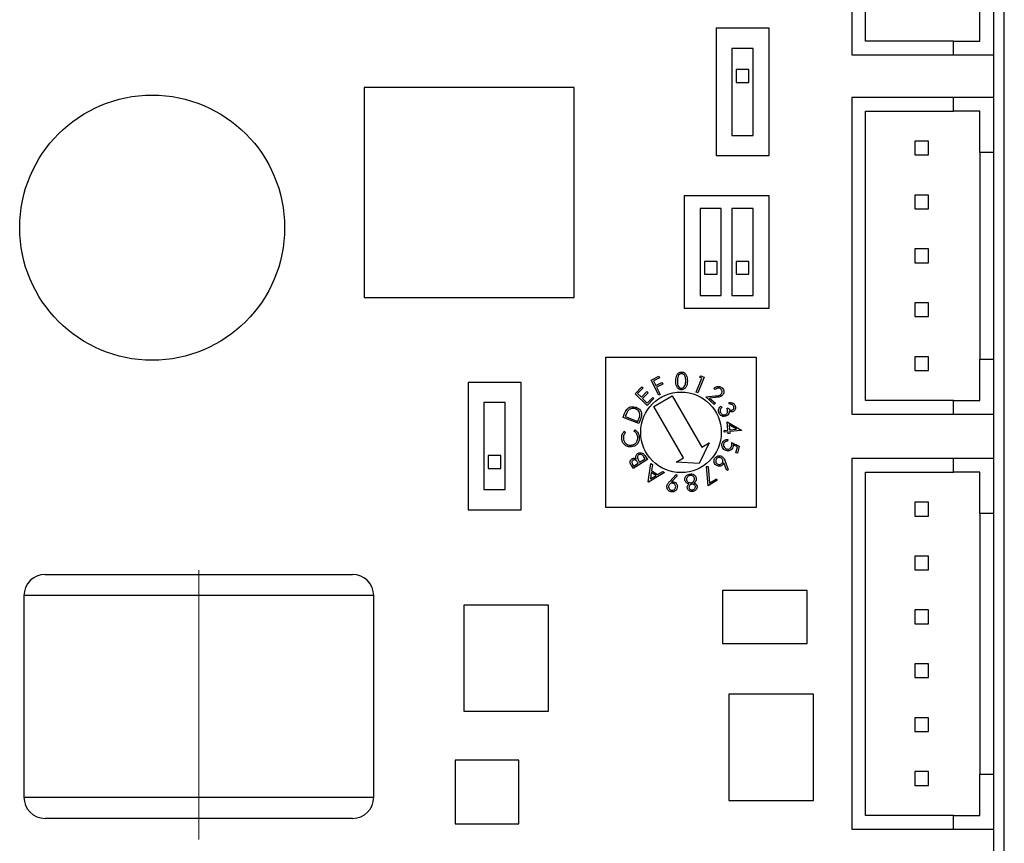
# Model space of a CAD drawing. Header units: millimetres. Extents: x 11 to 199, y 5 to 292.
# Tile 4 of 7: x 63 to 109, y 55 to 94. Entities that reach past the tile are written whole.
import ezdxf

# ---------------------------------------------------------------- set-up
doc = ezdxf.new("R2010")
doc.units = ezdxf.units.MM
doc.linetypes.add('CENTERX2', pattern=[20.32, 12.7, -2.54, 2.54, -2.54])
doc.layers.add('標註文字', color=5, linetype='Continuous')

msp = doc.modelspace()

# ---------------------------------------------------------------- linework, layer by layer
at = {"color": 7, "linetype": 'Continuous', "lineweight": 30}
for p, q in [((109.478, 29.271), (109.478, 129.271)), ((102.278, 109.691), (102.278, 92.211)), ((102.928, 92.861), (102.928, 109.041)), ((108.328, 92.861), (108.328, 94.811)), ((108.978, 92.211), (108.978, 94.811)), ((95.878, 93.471), (95.878, 87.471)), ((98.378, 93.471), (95.878, 93.471)), ((98.378, 87.471), (98.378, 93.471)), ((97.628, 92.521), (96.628, 92.521)), ((96.628, 92.521), (96.628, 88.421)), ((97.628, 88.421), (97.628, 92.521)), ((107.078, 92.861), (102.928, 92.861)), ((107.078, 92.861), (108.328, 92.861)), ((107.078, 92.211), (107.078, 92.861)), ((102.278, 92.211), (107.078, 92.211)), ((107.078, 92.211), (108.978, 92.211)), ((108.978, 90.211), (108.978, 92.211)), ((97.428, 91.521), (96.828, 91.521)), ((96.828, 91.521), (96.828, 90.921)), ((97.428, 90.921), (97.428, 91.521)), ((89.178, 90.671), (79.278, 90.671)), ((79.278, 90.671), (79.278, 80.771)), ((89.178, 80.771), (89.178, 90.671)), ((96.828, 90.921), (97.428, 90.921)), ((102.278, 90.211), (102.278, 75.271)), ((107.078, 90.211), (102.278, 90.211)), ((108.978, 90.211), (107.078, 90.211)), ((107.078, 89.561), (107.078, 90.211)), ((108.978, 87.611), (108.978, 90.211)), ((102.928, 75.921), (102.928, 89.561)), ((102.928, 89.561), (107.078, 89.561)), ((108.328, 89.561), (107.078, 89.561)), ((108.328, 87.611), (108.328, 89.561)), ((96.628, 88.421), (97.628, 88.421)), ((105.253, 88.146), (105.253, 87.496)), ((105.903, 88.146), (105.253, 88.146)), ((105.903, 87.496), (105.903, 88.146)), ((95.878, 87.471), (98.378, 87.471)), ((105.253, 87.496), (105.903, 87.496)), ((108.978, 87.611), (108.328, 87.611)), ((108.328, 87.611), (108.328, 77.871)), ((108.978, 77.871), (108.978, 87.611)), ((98.378, 85.571), (94.378, 85.571)), ((94.378, 85.571), (94.378, 80.271)), ((98.378, 80.271), (98.378, 85.571)), ((105.903, 85.606), (105.253, 85.606)), ((105.253, 85.606), (105.253, 84.956)), ((105.903, 84.956), (105.903, 85.606)), ((96.128, 84.971), (95.128, 84.971)), ((95.128, 84.971), (95.128, 80.871)), ((96.128, 80.871), (96.128, 84.971)), ((96.628, 84.971), (96.628, 80.871)), ((97.628, 84.971), (96.628, 84.971)), ((97.628, 80.871), (97.628, 84.971)), ((105.253, 84.956), (105.903, 84.956)), ((105.903, 83.066), (105.253, 83.066)), ((105.253, 83.066), (105.253, 82.416)), ((105.903, 82.416), (105.903, 83.066)), ((95.928, 82.471), (95.328, 82.471)), ((95.328, 82.471), (95.328, 81.871)), ((95.928, 81.871), (95.928, 82.471)), ((97.428, 82.471), (96.828, 82.471)), ((96.828, 82.471), (96.828, 81.871)), ((97.428, 81.871), (97.428, 82.471)), ((105.253, 82.416), (105.903, 82.416)), ((95.328, 81.871), (95.928, 81.871)), ((96.828, 81.871), (97.428, 81.871)), ((95.128, 80.871), (96.128, 80.871)), ((96.628, 80.871), (97.628, 80.871)), ((79.278, 80.771), (89.178, 80.771)), ((105.253, 80.526), (105.253, 79.876)), ((105.903, 80.526), (105.253, 80.526)), ((105.903, 79.876), (105.903, 80.526)), ((94.378, 80.271), (98.378, 80.271)), ((105.253, 79.876), (105.903, 79.876)), ((90.678, 70.871), (90.678, 77.971)), ((90.678, 77.971), (97.778, 77.971)), ((97.778, 77.971), (97.778, 70.871)), ((105.903, 77.986), (105.253, 77.986)), ((105.253, 77.986), (105.253, 77.336)), ((105.903, 77.336), (105.903, 77.986)), ((108.328, 75.921), (108.328, 77.871)), ((108.328, 77.871), (108.978, 77.871)), ((108.978, 75.271), (108.978, 77.871)), ((105.253, 77.336), (105.903, 77.336)), ((86.678, 76.771), (84.178, 76.771)), ((84.178, 76.771), (84.178, 70.771)), ((86.678, 70.771), (86.678, 76.771)), ((92.823, 76.884), (93.181, 77.061)), ((93.176, 76.169), (92.823, 76.884)), ((93.216, 76.99), (92.929, 76.848)), ((92.929, 76.848), (93.039, 76.625)), ((93.039, 76.625), (93.326, 76.767)), ((93.361, 76.697), (93.074, 76.555)), ((93.181, 77.061), (93.216, 76.99)), ((93.326, 76.767), (93.361, 76.697)), ((94.949, 76.316), (95.212, 76.98)), ((95.314, 77.023), (95.023, 76.287)), ((95.097, 77.026), (95.169, 77.081)), ((95.212, 76.98), (95.097, 77.026)), ((95.169, 77.081), (95.314, 77.023)), ((92.067, 76.243), (92.383, 76.568)), ((92.634, 75.691), (92.067, 76.243)), ((92.439, 76.514), (92.178, 76.245)), ((92.178, 76.245), (92.355, 76.073)), ((92.355, 76.073), (92.614, 76.339)), ((92.383, 76.568), (92.439, 76.514)), ((92.669, 76.285), (92.411, 76.019)), ((92.614, 76.339), (92.669, 76.285)), ((93.074, 76.555), (93.247, 76.204)), ((93.247, 76.204), (93.176, 76.169)), ((95.023, 76.287), (94.949, 76.316)), ((95.838, 76.44), (95.782, 76.492)), ((85.928, 75.821), (84.928, 75.821)), ((84.928, 75.821), (84.928, 71.721)), ((85.928, 71.721), (85.928, 75.821)), ((92.411, 76.019), (92.633, 75.803)), ((92.633, 75.803), (92.892, 76.069)), ((92.948, 76.014), (92.634, 75.691)), ((92.892, 76.069), (92.948, 76.014)), ((92.945, 75.644), (93.811, 76.144)), ((93.811, 76.144), (95.211, 73.719)), ((95.397, 76.1), (95.845, 76.137)), ((95.797, 75.733), (95.397, 76.1)), ((95.869, 76.063), (95.577, 76.039)), ((95.577, 76.039), (95.849, 75.79)), ((95.849, 75.79), (95.797, 75.733)), ((96.52, 75.742), (96.484, 75.814)), ((107.078, 75.921), (102.928, 75.921)), ((107.078, 75.271), (107.078, 75.921)), ((107.078, 75.921), (108.328, 75.921)), ((91.494, 75.117), (91.552, 75.271)), ((94.345, 73.219), (92.945, 75.644)), ((96.115, 75.66), (96.149, 75.59)), ((96.385, 75.548), (96.451, 75.58)), ((102.278, 75.271), (107.078, 75.271)), ((107.078, 75.271), (108.978, 75.271)), ((108.978, 73.191), (108.978, 75.271)), ((92.238, 74.837), (91.494, 75.117)), ((91.613, 75.213), (91.593, 75.161)), ((91.593, 75.161), (92.194, 74.935)), ((92.194, 74.935), (92.227, 75.021)), ((92.327, 75.074), (92.238, 74.837)), ((96.441, 74.529), (96.404, 74.909)), ((96.404, 74.909), (97.078, 74.527)), ((91.552, 74.471), (91.608, 74.415)), ((92.018, 74.468), (92.057, 74.535)), ((96.256, 74.511), (96.441, 74.529)), ((96.264, 74.432), (96.256, 74.511)), ((96.448, 74.45), (96.264, 74.432)), ((96.458, 74.353), (96.448, 74.45)), ((96.534, 74.361), (96.458, 74.353)), ((96.849, 74.568), (96.495, 74.771)), ((96.495, 74.771), (96.517, 74.536)), ((96.517, 74.536), (96.849, 74.568)), ((97.079, 74.51), (96.525, 74.457)), ((96.525, 74.457), (96.534, 74.361)), ((97.078, 74.527), (97.079, 74.51)), ((95.557, 73.919), (95.078, 72.949)), ((95.211, 73.719), (95.557, 73.919)), ((96.437, 74.08), (96.415, 74.001)), ((96.615, 73.945), (96.976, 73.769)), ((96.887, 73.731), (96.688, 73.827)), ((96.811, 73.458), (96.887, 73.731)), ((96.884, 73.437), (96.811, 73.458)), ((96.976, 73.769), (96.884, 73.437)), ((85.728, 73.321), (85.128, 73.321)), ((85.128, 73.321), (85.128, 72.721)), ((85.728, 72.721), (85.728, 73.321)), ((92.639, 73.147), (91.968, 72.719)), ((91.992, 72.826), (92.206, 72.964)), ((92.206, 72.964), (92.182, 73.002)), ((92.25, 73.045), (92.274, 73.007)), ((92.274, 73.007), (92.531, 73.171)), ((92.531, 73.171), (92.478, 73.254)), ((92.521, 73.332), (92.639, 73.147)), ((92.679, 72.086), (92.806, 72.952)), ((92.806, 72.952), (92.877, 72.905)), ((93.999, 73.019), (94.345, 73.219)), ((95.078, 72.949), (93.999, 73.019)), ((96.381, 72.621), (96.246, 72.988)), ((96.308, 73.057), (96.454, 72.648)), ((102.278, 73.191), (102.278, 55.711)), ((107.078, 73.191), (102.278, 73.191)), ((107.078, 72.541), (107.078, 73.191)), ((108.978, 73.191), (107.078, 73.191)), ((108.978, 70.591), (108.978, 73.191)), ((85.128, 72.721), (85.728, 72.721)), ((91.968, 72.719), (91.884, 72.851)), ((91.942, 72.904), (91.992, 72.826)), ((93.444, 72.533), (92.696, 72.076)), ((92.825, 72.535), (92.78, 72.221)), ((93.052, 72.387), (92.825, 72.535)), ((92.877, 72.905), (92.838, 72.619)), ((92.838, 72.619), (93.124, 72.431)), ((93.124, 72.431), (93.37, 72.581)), ((93.37, 72.581), (93.444, 72.533)), ((95.431, 72.808), (95.504, 72.815)), ((95.51, 71.893), (95.431, 72.808)), ((95.504, 72.815), (95.574, 72.022)), ((96.454, 72.648), (96.381, 72.621)), ((102.928, 56.361), (102.928, 72.541)), ((102.928, 72.541), (107.078, 72.541)), ((108.328, 72.541), (107.078, 72.541)), ((108.328, 70.591), (108.328, 72.541)), ((92.696, 72.076), (92.679, 72.086)), ((92.78, 72.221), (93.052, 72.387)), ((93.693, 72.109), (93.991, 72.426)), ((94.049, 72.374), (93.783, 72.086)), ((93.991, 72.426), (94.049, 72.374)), ((95.936, 72.164), (95.51, 71.893)), ((95.574, 72.022), (95.895, 72.227)), ((95.895, 72.227), (95.936, 72.164)), ((84.928, 71.721), (85.928, 71.721)), ((105.253, 71.126), (105.253, 70.476)), ((105.903, 71.126), (105.253, 71.126)), ((105.903, 70.476), (105.903, 71.126)), ((84.178, 70.771), (86.678, 70.771)), ((97.778, 70.871), (90.678, 70.871)), ((105.253, 70.476), (105.903, 70.476)), ((108.978, 70.591), (108.328, 70.591)), ((108.328, 70.591), (108.328, 58.311)), ((108.978, 58.311), (108.978, 70.591)), ((105.903, 68.586), (105.253, 68.586)), ((105.253, 68.586), (105.253, 67.936)), ((105.903, 67.936), (105.903, 68.586)), ((105.253, 67.936), (105.903, 67.936)), ((64.228, 67.721), (78.728, 67.721)), ((96.178, 66.971), (96.178, 64.471)), ((100.178, 66.971), (96.178, 66.971)), ((100.178, 64.471), (100.178, 66.971)), ((63.228, 66.721), (63.228, 57.221)), ((79.728, 57.221), (79.728, 66.721)), ((83.978, 66.271), (83.978, 61.271)), ((87.978, 66.271), (83.978, 66.271)), ((87.978, 61.271), (87.978, 66.271)), ((105.253, 66.046), (105.253, 65.396)), ((105.903, 66.046), (105.253, 66.046)), ((105.903, 65.396), (105.903, 66.046)), ((105.253, 65.396), (105.903, 65.396)), ((96.178, 64.471), (100.178, 64.471)), ((105.253, 63.506), (105.253, 62.856)), ((105.903, 63.506), (105.253, 63.506)), ((105.903, 62.856), (105.903, 63.506)), ((105.253, 62.856), (105.903, 62.856)), ((100.478, 62.071), (96.478, 62.071)), ((96.478, 62.071), (96.478, 57.071)), ((100.478, 57.071), (100.478, 62.071)), ((83.978, 61.271), (87.978, 61.271)), ((105.253, 60.966), (105.253, 60.316)), ((105.903, 60.966), (105.253, 60.966)), ((105.903, 60.316), (105.903, 60.966)), ((105.253, 60.316), (105.903, 60.316)), ((83.578, 58.971), (83.578, 55.971)), ((86.578, 58.971), (83.578, 58.971)), ((86.578, 55.971), (86.578, 58.971)), ((105.903, 58.426), (105.253, 58.426)), ((105.253, 58.426), (105.253, 57.776)), ((105.903, 57.776), (105.903, 58.426)), ((108.328, 56.361), (108.328, 58.311)), ((108.328, 58.311), (108.978, 58.311)), ((108.978, 55.711), (108.978, 58.311)), ((105.253, 57.776), (105.903, 57.776)), ((96.478, 57.071), (100.478, 57.071)), ((78.728, 56.221), (64.228, 56.221)), ((107.078, 56.361), (102.928, 56.361)), ((107.078, 55.711), (107.078, 56.361)), ((107.078, 56.361), (108.328, 56.361)), ((83.578, 55.971), (86.578, 55.971)), ((102.278, 55.711), (107.078, 55.711)), ((107.078, 55.711), (108.978, 55.711)), ((108.978, 53.711), (108.978, 55.711))]:
    msp.add_line(p, q, dxfattribs=at)
at = {"color": 8, "linetype": 'Continuous', "lineweight": 30}
for p, q in [((79.728, 66.721), (63.228, 66.721)), ((63.228, 57.221), (79.728, 57.221))]:
    msp.add_line(p, q, dxfattribs=at)
at = {"color": 7, "linetype": 'Continuous', "lineweight": 30}
for centre, radius in [((69.278, 84.071), 6.25), ((94.228, 74.421), 1.9)]:
    msp.add_circle(centre, radius, dxfattribs=at)
for centre, start, end in [((64.228, 66.721), 90, 180), ((78.728, 66.721), 0, 90), ((64.228, 57.221), 180, 270), ((78.728, 57.221), 270, 0)]:
    msp.add_arc(centre, 1, start, end, dxfattribs=at)
for points, knots in [([(93.982, 76.849), (93.986, 76.944), (93.991, 77.086), (94.099, 77.218), (94.184, 77.259), (94.23, 77.262), (94.254, 77.264)], [0, 0, 0, 0, 0.499703, 0.748888, 0.874446, 1, 1, 1, 1]), ([(93.982, 76.849), (93.986, 76.944), (93.991, 77.086), (94.099, 77.218), (94.184, 77.259), (94.23, 77.262), (94.254, 77.264)], [0, 0, 0, 0, 0.499703, 0.748888, 0.874446, 1, 1, 1, 1]), ([(94.256, 77.188), (94.237, 77.186), (94.2, 77.183), (94.135, 77.145), (94.061, 77.034), (94.059, 76.921), (94.057, 76.846)], [0, 0, 0, 0, 0.125266, 0.250689, 0.499563, 1, 1, 1, 1]), ([(94.256, 77.188), (94.237, 77.186), (94.2, 77.183), (94.135, 77.145), (94.061, 77.034), (94.059, 76.921), (94.057, 76.846)], [0, 0, 0, 0, 0.125266, 0.250689, 0.499563, 1, 1, 1, 1]), ([(94.254, 77.264), (94.277, 77.262), (94.324, 77.258), (94.409, 77.215), (94.516, 77.082), (94.521, 76.939), (94.525, 76.843)], [0, 0, 0, 0, 0.125667, 0.251259, 0.500652, 1, 1, 1, 1]), ([(94.254, 77.264), (94.277, 77.262), (94.324, 77.258), (94.409, 77.215), (94.516, 77.082), (94.521, 76.939), (94.525, 76.843)], [0, 0, 0, 0, 0.125667, 0.251259, 0.500652, 1, 1, 1, 1]), ([(94.45, 76.842), (94.448, 76.917), (94.445, 77.028), (94.375, 77.142), (94.311, 77.181), (94.274, 77.186), (94.256, 77.188)], [0, 0, 0, 0, 0.500236, 0.749268, 0.874746, 1, 1, 1, 1]), ([(94.45, 76.842), (94.448, 76.917), (94.445, 77.028), (94.375, 77.142), (94.311, 77.181), (94.274, 77.186), (94.256, 77.188)], [0, 0, 0, 0, 0.500236, 0.749268, 0.874746, 1, 1, 1, 1]), ([(94.245, 76.428), (94.222, 76.43), (94.175, 76.434), (94.091, 76.477), (93.987, 76.611), (93.984, 76.754), (93.982, 76.849)], [0, 0, 0, 0, 0.125608, 0.251175, 0.500321, 1, 1, 1, 1]), ([(94.245, 76.428), (94.222, 76.43), (94.175, 76.434), (94.091, 76.477), (93.987, 76.611), (93.984, 76.754), (93.982, 76.849)], [0, 0, 0, 0, 0.125608, 0.251175, 0.500321, 1, 1, 1, 1]), ([(94.057, 76.846), (94.057, 76.771), (94.056, 76.659), (94.129, 76.547), (94.193, 76.507), (94.23, 76.502), (94.248, 76.5)], [0, 0, 0, 0, 0.500412, 0.749224, 0.87471, 1, 1, 1, 1]), ([(94.057, 76.846), (94.057, 76.771), (94.056, 76.659), (94.129, 76.547), (94.193, 76.507), (94.23, 76.502), (94.248, 76.5)], [0, 0, 0, 0, 0.500412, 0.749224, 0.87471, 1, 1, 1, 1]), ([(94.525, 76.843), (94.52, 76.747), (94.511, 76.604), (94.401, 76.474), (94.315, 76.433), (94.268, 76.43), (94.245, 76.428)], [0, 0, 0, 0, 0.499376, 0.748755, 0.87438, 1, 1, 1, 1]), ([(94.525, 76.843), (94.52, 76.747), (94.511, 76.604), (94.401, 76.474), (94.315, 76.433), (94.268, 76.43), (94.245, 76.428)], [0, 0, 0, 0, 0.499376, 0.748755, 0.87438, 1, 1, 1, 1]), ([(94.419, 76.638), (94.429, 76.675), (94.447, 76.742), (94.45, 76.812), (94.45, 76.842)], [0, 0, 0, 0, 0.559628, 1, 1, 1, 1]), ([(94.419, 76.638), (94.429, 76.675), (94.447, 76.742), (94.45, 76.812), (94.45, 76.842)], [0, 0, 0, 0, 0.559628, 1, 1, 1, 1]), ([(94.248, 76.5), (94.27, 76.503), (94.314, 76.508), (94.38, 76.555), (94.404, 76.607), (94.419, 76.638)], [0, 0, 0, 0, 0.2800972, 0.560676, 1, 1, 1, 1]), ([(94.248, 76.5), (94.27, 76.503), (94.314, 76.508), (94.38, 76.555), (94.404, 76.607), (94.419, 76.638)], [0, 0, 0, 0, 0.2800972, 0.560676, 1, 1, 1, 1]), ([(95.782, 76.492), (95.812, 76.518), (95.873, 76.569), (95.985, 76.589), (96.087, 76.569), (96.136, 76.53), (96.161, 76.511)], [0, 0, 0, 0, 0.280001, 0.559512, 0.779659, 1, 1, 1, 1]), ([(95.782, 76.492), (95.812, 76.518), (95.873, 76.569), (95.985, 76.589), (96.087, 76.569), (96.136, 76.53), (96.161, 76.511)], [0, 0, 0, 0, 0.280001, 0.559512, 0.779659, 1, 1, 1, 1]), ([(96.106, 76.458), (96.084, 76.475), (96.038, 76.508), (95.956, 76.509), (95.889, 76.482), (95.855, 76.454), (95.838, 76.44)], [0, 0, 0, 0, 0.279455, 0.558565, 0.779033, 1, 1, 1, 1]), ([(96.106, 76.458), (96.084, 76.475), (96.038, 76.508), (95.956, 76.509), (95.889, 76.482), (95.855, 76.454), (95.838, 76.44)], [0, 0, 0, 0, 0.279455, 0.558565, 0.779033, 1, 1, 1, 1]), ([(95.845, 76.137), (95.9, 76.141), (95.977, 76.146), (96.074, 76.175), (96.107, 76.205), (96.123, 76.22)], [0, 0, 0, 0, 0.560657, 0.780466, 1, 1, 1, 1]), ([(95.845, 76.137), (95.9, 76.141), (95.977, 76.146), (96.074, 76.175), (96.107, 76.205), (96.123, 76.22)], [0, 0, 0, 0, 0.560657, 0.780466, 1, 1, 1, 1]), ([(96.123, 76.22), (96.137, 76.24), (96.166, 76.281), (96.167, 76.353), (96.147, 76.415), (96.12, 76.444), (96.106, 76.458)], [0, 0, 0, 0, 0.279188, 0.559034, 0.779408, 1, 1, 1, 1]), ([(96.123, 76.22), (96.137, 76.24), (96.166, 76.281), (96.167, 76.353), (96.147, 76.415), (96.12, 76.444), (96.106, 76.458)], [0, 0, 0, 0, 0.279188, 0.559034, 0.779408, 1, 1, 1, 1]), ([(96.161, 76.511), (96.185, 76.484), (96.234, 76.431), (96.25, 76.328), (96.233, 76.236), (96.199, 76.191), (96.181, 76.168)], [0, 0, 0, 0, 0.280001, 0.55926, 0.779607, 1, 1, 1, 1]), ([(96.161, 76.511), (96.185, 76.484), (96.234, 76.431), (96.25, 76.328), (96.233, 76.236), (96.199, 76.191), (96.181, 76.168)], [0, 0, 0, 0, 0.280001, 0.55926, 0.779607, 1, 1, 1, 1]), ([(96.181, 76.168), (96.158, 76.147), (96.11, 76.105), (95.999, 76.076), (95.918, 76.068), (95.869, 76.063)], [0, 0, 0, 0, 0.279323, 0.559167, 1, 1, 1, 1]), ([(96.181, 76.168), (96.158, 76.147), (96.11, 76.105), (95.999, 76.076), (95.918, 76.068), (95.869, 76.063)], [0, 0, 0, 0, 0.279323, 0.559167, 1, 1, 1, 1]), ([(96.484, 75.814), (96.515, 75.82), (96.578, 75.831), (96.665, 75.808), (96.733, 75.761), (96.759, 75.718), (96.772, 75.697)], [0, 0, 0, 0, 0.280348, 0.5597653, 0.7798004, 1, 1, 1, 1]), ([(96.484, 75.814), (96.515, 75.82), (96.578, 75.831), (96.665, 75.808), (96.733, 75.761), (96.759, 75.718), (96.772, 75.697)], [0, 0, 0, 0, 0.280348, 0.5597653, 0.7798004, 1, 1, 1, 1]), ([(96.703, 75.662), (96.692, 75.679), (96.67, 75.713), (96.604, 75.747), (96.552, 75.744), (96.52, 75.742)], [0, 0, 0, 0, 0.280091, 0.559621, 1, 1, 1, 1]), ([(96.703, 75.662), (96.692, 75.679), (96.67, 75.713), (96.604, 75.747), (96.552, 75.744), (96.52, 75.742)], [0, 0, 0, 0, 0.280091, 0.559621, 1, 1, 1, 1]), ([(91.552, 75.271), (91.569, 75.317), (91.6, 75.399), (91.649, 75.471), (91.67, 75.503)], [0, 0, 0, 0, 0.560443, 1, 1, 1, 1]), ([(91.552, 75.271), (91.569, 75.317), (91.6, 75.399), (91.649, 75.471), (91.67, 75.503)], [0, 0, 0, 0, 0.560443, 1, 1, 1, 1]), ([(91.721, 75.435), (91.697, 75.396), (91.655, 75.325), (91.626, 75.247), (91.613, 75.213)], [0, 0, 0, 0, 0.559531, 1, 1, 1, 1]), ([(91.721, 75.435), (91.697, 75.396), (91.655, 75.325), (91.626, 75.247), (91.613, 75.213)], [0, 0, 0, 0, 0.559531, 1, 1, 1, 1]), ([(91.67, 75.503), (91.702, 75.535), (91.767, 75.598), (91.928, 75.647), (92.042, 75.618), (92.111, 75.6)], [0, 0, 0, 0, 0.280446, 0.560902, 1, 1, 1, 1]), ([(91.67, 75.503), (91.702, 75.535), (91.767, 75.598), (91.928, 75.647), (92.042, 75.618), (92.111, 75.6)], [0, 0, 0, 0, 0.280446, 0.560902, 1, 1, 1, 1]), ([(92.084, 75.524), (92.047, 75.535), (91.975, 75.557), (91.869, 75.544), (91.78, 75.502), (91.74, 75.458), (91.721, 75.435)], [0, 0, 0, 0, 0.280219, 0.559832, 0.779826, 1, 1, 1, 1]), ([(92.084, 75.524), (92.047, 75.535), (91.975, 75.557), (91.869, 75.544), (91.78, 75.502), (91.74, 75.458), (91.721, 75.435)], [0, 0, 0, 0, 0.280219, 0.559832, 0.779826, 1, 1, 1, 1]), ([(92.288, 75.242), (92.286, 75.277), (92.282, 75.347), (92.214, 75.458), (92.133, 75.499), (92.084, 75.524)], [0, 0, 0, 0, 0.2804707, 0.5609283, 1, 1, 1, 1]), ([(92.288, 75.242), (92.286, 75.277), (92.282, 75.347), (92.214, 75.458), (92.133, 75.499), (92.084, 75.524)], [0, 0, 0, 0, 0.2804707, 0.5609283, 1, 1, 1, 1]), ([(92.111, 75.6), (92.166, 75.573), (92.274, 75.519), (92.369, 75.368), (92.373, 75.209), (92.342, 75.119), (92.327, 75.074)], [0, 0, 0, 0, 0.279991, 0.559031, 0.778795, 1, 1, 1, 1]), ([(92.111, 75.6), (92.166, 75.573), (92.274, 75.519), (92.369, 75.368), (92.373, 75.209), (92.342, 75.119), (92.327, 75.074)], [0, 0, 0, 0, 0.279991, 0.559031, 0.778795, 1, 1, 1, 1]), ([(96.022, 75.321), (96.009, 75.355), (95.982, 75.422), (95.999, 75.526), (96.049, 75.605), (96.093, 75.642), (96.115, 75.66)], [0, 0, 0, 0, 0.279856, 0.558964, 0.779245, 1, 1, 1, 1]), ([(96.022, 75.321), (96.009, 75.355), (95.982, 75.422), (95.999, 75.526), (96.049, 75.605), (96.093, 75.642), (96.115, 75.66)], [0, 0, 0, 0, 0.279856, 0.558964, 0.779245, 1, 1, 1, 1]), ([(96.375, 75.193), (96.337, 75.181), (96.263, 75.156), (96.153, 75.182), (96.07, 75.242), (96.038, 75.295), (96.022, 75.321)], [0, 0, 0, 0, 0.279435, 0.558843, 0.77928, 1, 1, 1, 1]), ([(96.375, 75.193), (96.337, 75.181), (96.263, 75.156), (96.153, 75.182), (96.07, 75.242), (96.038, 75.295), (96.022, 75.321)], [0, 0, 0, 0, 0.279435, 0.558843, 0.77928, 1, 1, 1, 1]), ([(96.075, 75.487), (96.072, 75.461), (96.065, 75.415), (96.084, 75.373), (96.092, 75.355)], [0, 0, 0, 0, 0.558666, 1, 1, 1, 1]), ([(96.075, 75.487), (96.072, 75.461), (96.065, 75.415), (96.084, 75.373), (96.092, 75.355)], [0, 0, 0, 0, 0.558666, 1, 1, 1, 1]), ([(96.149, 75.59), (96.132, 75.573), (96.1, 75.544), (96.083, 75.504), (96.075, 75.487)], [0, 0, 0, 0, 0.560695, 1, 1, 1, 1]), ([(96.149, 75.59), (96.132, 75.573), (96.1, 75.544), (96.083, 75.504), (96.075, 75.487)], [0, 0, 0, 0, 0.560695, 1, 1, 1, 1]), ([(96.092, 75.355), (96.106, 75.331), (96.134, 75.284), (96.203, 75.248), (96.274, 75.238), (96.314, 75.253), (96.334, 75.26)], [0, 0, 0, 0, 0.280283, 0.559587, 0.779883, 1, 1, 1, 1]), ([(96.092, 75.355), (96.106, 75.331), (96.134, 75.284), (96.203, 75.248), (96.274, 75.238), (96.314, 75.253), (96.334, 75.26)], [0, 0, 0, 0, 0.280283, 0.559587, 0.779883, 1, 1, 1, 1]), ([(96.334, 75.26), (96.351, 75.272), (96.385, 75.294), (96.417, 75.349), (96.432, 75.438), (96.405, 75.502), (96.385, 75.548)], [0, 0, 0, 0, 0.186671, 0.373543, 0.560288, 1, 1, 1, 1]), ([(96.334, 75.26), (96.351, 75.272), (96.385, 75.294), (96.417, 75.349), (96.432, 75.438), (96.405, 75.502), (96.385, 75.548)], [0, 0, 0, 0, 0.186671, 0.373543, 0.560288, 1, 1, 1, 1]), ([(96.479, 75.303), (96.465, 75.277), (96.439, 75.232), (96.395, 75.205), (96.375, 75.193)], [0, 0, 0, 0, 0.559518, 1, 1, 1, 1]), ([(96.479, 75.303), (96.465, 75.277), (96.439, 75.232), (96.395, 75.205), (96.375, 75.193)], [0, 0, 0, 0, 0.559518, 1, 1, 1, 1]), ([(96.451, 75.58), (96.463, 75.56), (96.487, 75.519), (96.539, 75.476), (96.599, 75.456), (96.635, 75.468), (96.653, 75.474)], [0, 0, 0, 0, 0.280942, 0.56141, 0.780799, 1, 1, 1, 1]), ([(96.451, 75.58), (96.463, 75.56), (96.487, 75.519), (96.539, 75.476), (96.599, 75.456), (96.635, 75.468), (96.653, 75.474)], [0, 0, 0, 0, 0.280942, 0.56141, 0.780799, 1, 1, 1, 1]), ([(96.498, 75.418), (96.498, 75.396), (96.499, 75.356), (96.485, 75.319), (96.479, 75.303)], [0, 0, 0, 0, 0.559873, 1, 1, 1, 1]), ([(96.498, 75.418), (96.498, 75.396), (96.499, 75.356), (96.485, 75.319), (96.479, 75.303)], [0, 0, 0, 0, 0.559873, 1, 1, 1, 1]), ([(96.69, 75.399), (96.672, 75.392), (96.637, 75.378), (96.567, 75.38), (96.524, 75.404), (96.498, 75.418)], [0, 0, 0, 0, 0.28034, 0.560483, 1, 1, 1, 1]), ([(96.69, 75.399), (96.672, 75.392), (96.637, 75.378), (96.567, 75.38), (96.524, 75.404), (96.498, 75.418)], [0, 0, 0, 0, 0.28034, 0.560483, 1, 1, 1, 1]), ([(96.653, 75.474), (96.67, 75.486), (96.704, 75.509), (96.722, 75.565), (96.721, 75.618), (96.709, 75.647), (96.703, 75.662)], [0, 0, 0, 0, 0.278744, 0.55861, 0.779109, 1, 1, 1, 1]), ([(96.653, 75.474), (96.67, 75.486), (96.704, 75.509), (96.722, 75.565), (96.721, 75.618), (96.709, 75.647), (96.703, 75.662)], [0, 0, 0, 0, 0.278744, 0.55861, 0.779109, 1, 1, 1, 1]), ([(96.772, 75.697), (96.783, 75.667), (96.805, 75.606), (96.794, 75.515), (96.753, 75.441), (96.711, 75.413), (96.69, 75.399)], [0, 0, 0, 0, 0.280025, 0.559822, 0.780076, 1, 1, 1, 1]), ([(96.772, 75.697), (96.783, 75.667), (96.805, 75.606), (96.794, 75.515), (96.753, 75.441), (96.711, 75.413), (96.69, 75.399)], [0, 0, 0, 0, 0.280025, 0.559822, 0.780076, 1, 1, 1, 1]), ([(92.227, 75.021), (92.242, 75.061), (92.269, 75.133), (92.282, 75.209), (92.288, 75.242)], [0, 0, 0, 0, 0.560386, 1, 1, 1, 1]), ([(92.227, 75.021), (92.242, 75.061), (92.269, 75.133), (92.282, 75.209), (92.288, 75.242)], [0, 0, 0, 0, 0.560386, 1, 1, 1, 1]), ([(91.43, 74.105), (91.429, 74.182), (91.427, 74.32), (91.514, 74.425), (91.552, 74.471)], [0, 0, 0, 0, 0.559523, 1, 1, 1, 1]), ([(91.43, 74.105), (91.429, 74.182), (91.427, 74.32), (91.514, 74.425), (91.552, 74.471)], [0, 0, 0, 0, 0.559523, 1, 1, 1, 1]), ([(91.608, 74.415), (91.57, 74.365), (91.502, 74.276), (91.506, 74.165), (91.508, 74.116)], [0, 0, 0, 0, 0.558513, 1, 1, 1, 1]), ([(91.608, 74.415), (91.57, 74.365), (91.502, 74.276), (91.506, 74.165), (91.508, 74.116)], [0, 0, 0, 0, 0.558513, 1, 1, 1, 1]), ([(92.183, 74.207), (92.168, 74.266), (92.141, 74.372), (92.056, 74.438), (92.018, 74.468)], [0, 0, 0, 0, 0.558743, 1, 1, 1, 1]), ([(92.183, 74.207), (92.168, 74.266), (92.141, 74.372), (92.056, 74.438), (92.018, 74.468)], [0, 0, 0, 0, 0.558743, 1, 1, 1, 1]), ([(92.057, 74.535), (92.087, 74.514), (92.147, 74.471), (92.225, 74.362), (92.246, 74.269), (92.258, 74.212)], [0, 0, 0, 0, 0.28027, 0.560617, 1, 1, 1, 1]), ([(92.057, 74.535), (92.087, 74.514), (92.147, 74.471), (92.225, 74.362), (92.246, 74.269), (92.258, 74.212)], [0, 0, 0, 0, 0.28027, 0.560617, 1, 1, 1, 1]), ([(91.894, 73.731), (91.831, 73.731), (91.706, 73.729), (91.556, 73.829), (91.46, 73.96), (91.44, 74.056), (91.43, 74.105)], [0, 0, 0, 0, 0.279491, 0.559092, 0.779389, 1, 1, 1, 1]), ([(91.894, 73.731), (91.831, 73.731), (91.706, 73.729), (91.556, 73.829), (91.46, 73.96), (91.44, 74.056), (91.43, 74.105)], [0, 0, 0, 0, 0.279491, 0.559092, 0.779389, 1, 1, 1, 1]), ([(91.508, 74.116), (91.52, 74.066), (91.545, 73.967), (91.648, 73.863), (91.771, 73.811), (91.851, 73.814), (91.891, 73.815)], [0, 0, 0, 0, 0.279741, 0.559352, 0.779588, 1, 1, 1, 1]), ([(91.508, 74.116), (91.52, 74.066), (91.545, 73.967), (91.648, 73.863), (91.771, 73.811), (91.851, 73.814), (91.891, 73.815)], [0, 0, 0, 0, 0.279741, 0.559352, 0.779588, 1, 1, 1, 1]), ([(91.891, 73.815), (91.941, 73.828), (92.041, 73.852), (92.141, 73.962), (92.19, 74.086), (92.185, 74.167), (92.183, 74.207)], [0, 0, 0, 0, 0.279589, 0.559096, 0.77939, 1, 1, 1, 1]), ([(91.891, 73.815), (91.941, 73.828), (92.041, 73.852), (92.141, 73.962), (92.19, 74.086), (92.185, 74.167), (92.183, 74.207)], [0, 0, 0, 0, 0.279589, 0.559096, 0.77939, 1, 1, 1, 1]), ([(92.162, 73.868), (92.119, 73.829), (92.041, 73.759), (91.939, 73.74), (91.894, 73.731)], [0, 0, 0, 0, 0.559036, 1, 1, 1, 1]), ([(92.162, 73.868), (92.119, 73.829), (92.041, 73.759), (91.939, 73.74), (91.894, 73.731)], [0, 0, 0, 0, 0.559036, 1, 1, 1, 1]), ([(92.258, 74.212), (92.261, 74.141), (92.267, 74.015), (92.194, 73.913), (92.162, 73.868)], [0, 0, 0, 0, 0.559791, 1, 1, 1, 1]), ([(92.258, 74.212), (92.261, 74.141), (92.267, 74.015), (92.194, 73.913), (92.162, 73.868)], [0, 0, 0, 0, 0.559791, 1, 1, 1, 1]), ([(96.362, 73.561), (96.323, 73.576), (96.246, 73.607), (96.173, 73.702), (96.148, 73.807), (96.161, 73.871), (96.167, 73.903)], [0, 0, 0, 0, 0.279898, 0.559327, 0.779417, 1, 1, 1, 1]), ([(96.362, 73.561), (96.323, 73.576), (96.246, 73.607), (96.173, 73.702), (96.148, 73.807), (96.161, 73.871), (96.167, 73.903)], [0, 0, 0, 0, 0.279898, 0.559327, 0.779417, 1, 1, 1, 1]), ([(96.167, 73.903), (96.179, 73.934), (96.203, 73.996), (96.277, 74.056), (96.358, 74.085), (96.41, 74.081), (96.437, 74.08)], [0, 0, 0, 0, 0.279879, 0.559323, 0.779556, 1, 1, 1, 1]), ([(96.167, 73.903), (96.179, 73.934), (96.203, 73.996), (96.277, 74.056), (96.358, 74.085), (96.41, 74.081), (96.437, 74.08)], [0, 0, 0, 0, 0.279879, 0.559323, 0.779556, 1, 1, 1, 1]), ([(96.237, 73.878), (96.233, 73.849), (96.225, 73.79), (96.265, 73.714), (96.321, 73.662), (96.365, 73.646), (96.387, 73.639)], [0, 0, 0, 0, 0.279065, 0.558819, 0.779269, 1, 1, 1, 1]), ([(96.237, 73.878), (96.233, 73.849), (96.225, 73.79), (96.265, 73.714), (96.321, 73.662), (96.365, 73.646), (96.387, 73.639)], [0, 0, 0, 0, 0.279065, 0.558819, 0.779269, 1, 1, 1, 1]), ([(96.415, 74.001), (96.392, 74.001), (96.348, 74.002), (96.293, 73.97), (96.255, 73.927), (96.243, 73.895), (96.237, 73.878)], [0, 0, 0, 0, 0.280159, 0.559277, 0.779644, 1, 1, 1, 1]), ([(96.415, 74.001), (96.392, 74.001), (96.348, 74.002), (96.293, 73.97), (96.255, 73.927), (96.243, 73.895), (96.237, 73.878)], [0, 0, 0, 0, 0.280159, 0.559277, 0.779644, 1, 1, 1, 1]), ([(96.611, 73.77), (96.616, 73.803), (96.625, 73.861), (96.618, 73.92), (96.615, 73.945)], [0, 0, 0, 0, 0.559295, 1, 1, 1, 1]), ([(96.611, 73.77), (96.616, 73.803), (96.625, 73.861), (96.618, 73.92), (96.615, 73.945)], [0, 0, 0, 0, 0.559295, 1, 1, 1, 1]), ([(92.106, 73.175), (92.1, 73.201), (92.089, 73.253), (92.104, 73.328), (92.139, 73.388), (92.173, 73.413), (92.189, 73.426)], [0, 0, 0, 0, 0.280538, 0.55978, 0.779822, 1, 1, 1, 1]), ([(92.106, 73.175), (92.1, 73.201), (92.089, 73.253), (92.104, 73.328), (92.139, 73.388), (92.173, 73.413), (92.189, 73.426)], [0, 0, 0, 0, 0.280538, 0.55978, 0.779822, 1, 1, 1, 1]), ([(92.189, 73.426), (92.222, 73.441), (92.289, 73.472), (92.392, 73.452), (92.471, 73.401), (92.504, 73.355), (92.521, 73.332)], [0, 0, 0, 0, 0.279153, 0.558629, 0.779046, 1, 1, 1, 1]), ([(92.189, 73.426), (92.222, 73.441), (92.289, 73.472), (92.392, 73.452), (92.471, 73.401), (92.504, 73.355), (92.521, 73.332)], [0, 0, 0, 0, 0.279153, 0.558629, 0.779046, 1, 1, 1, 1]), ([(96.678, 73.732), (96.664, 73.697), (96.636, 73.626), (96.545, 73.565), (96.449, 73.543), (96.391, 73.555), (96.362, 73.561)], [0, 0, 0, 0, 0.279645, 0.559008, 0.7793, 1, 1, 1, 1]), ([(96.678, 73.732), (96.664, 73.697), (96.636, 73.626), (96.545, 73.565), (96.449, 73.543), (96.391, 73.555), (96.362, 73.561)], [0, 0, 0, 0, 0.279645, 0.559008, 0.7793, 1, 1, 1, 1]), ([(96.387, 73.639), (96.414, 73.634), (96.468, 73.624), (96.541, 73.656), (96.59, 73.709), (96.604, 73.75), (96.611, 73.77)], [0, 0, 0, 0, 0.279883, 0.559002, 0.779185, 1, 1, 1, 1]), ([(96.387, 73.639), (96.414, 73.634), (96.468, 73.624), (96.541, 73.656), (96.59, 73.709), (96.604, 73.75), (96.611, 73.77)], [0, 0, 0, 0, 0.279883, 0.559002, 0.779185, 1, 1, 1, 1]), ([(96.688, 73.827), (96.688, 73.809), (96.688, 73.777), (96.681, 73.746), (96.678, 73.732)], [0, 0, 0, 0, 0.5600449, 1, 1, 1, 1]), ([(96.688, 73.827), (96.688, 73.809), (96.688, 73.777), (96.681, 73.746), (96.678, 73.732)], [0, 0, 0, 0, 0.5600449, 1, 1, 1, 1]), ([(91.884, 72.851), (91.866, 72.88), (91.831, 72.938), (91.815, 73.035), (91.848, 73.12), (91.889, 73.154), (91.91, 73.171)], [0, 0, 0, 0, 0.2814094, 0.5601318, 0.7799916, 1, 1, 1, 1]), ([(91.884, 72.851), (91.866, 72.88), (91.831, 72.938), (91.815, 73.035), (91.848, 73.12), (91.889, 73.154), (91.91, 73.171)], [0, 0, 0, 0, 0.2814094, 0.5601318, 0.7799916, 1, 1, 1, 1]), ([(91.955, 73.101), (91.94, 73.089), (91.917, 73.072), (91.904, 73.036), (91.898, 72.979), (91.923, 72.937), (91.942, 72.904)], [0, 0, 0, 0, 0.249812, 0.375481, 0.501212, 1, 1, 1, 1]), ([(91.955, 73.101), (91.94, 73.089), (91.917, 73.072), (91.904, 73.036), (91.898, 72.979), (91.923, 72.937), (91.942, 72.904)], [0, 0, 0, 0, 0.249812, 0.375481, 0.501212, 1, 1, 1, 1]), ([(91.91, 73.171), (91.927, 73.18), (91.961, 73.198), (92.032, 73.206), (92.078, 73.187), (92.106, 73.175)], [0, 0, 0, 0, 0.280655, 0.5612466, 1, 1, 1, 1]), ([(91.91, 73.171), (91.927, 73.18), (91.961, 73.198), (92.032, 73.206), (92.078, 73.187), (92.106, 73.175)], [0, 0, 0, 0, 0.280655, 0.5612466, 1, 1, 1, 1]), ([(92.182, 73.002), (92.156, 73.043), (92.123, 73.094), (92.057, 73.12), (92.009, 73.125), (91.977, 73.111), (91.955, 73.101)], [0, 0, 0, 0, 0.499316, 0.6251, 0.750888, 1, 1, 1, 1]), ([(92.182, 73.002), (92.156, 73.043), (92.123, 73.094), (92.057, 73.12), (92.009, 73.125), (91.977, 73.111), (91.955, 73.101)], [0, 0, 0, 0, 0.499316, 0.6251, 0.750888, 1, 1, 1, 1]), ([(92.235, 73.357), (92.22, 73.345), (92.189, 73.319), (92.163, 73.25), (92.175, 73.2), (92.182, 73.169)], [0, 0, 0, 0, 0.280372, 0.560847, 1, 1, 1, 1]), ([(92.235, 73.357), (92.22, 73.345), (92.189, 73.319), (92.163, 73.25), (92.175, 73.2), (92.182, 73.169)], [0, 0, 0, 0, 0.280372, 0.560847, 1, 1, 1, 1]), ([(92.182, 73.169), (92.193, 73.145), (92.213, 73.102), (92.239, 73.062), (92.25, 73.045)], [0, 0, 0, 0, 0.559676, 1, 1, 1, 1]), ([(92.182, 73.169), (92.193, 73.145), (92.213, 73.102), (92.239, 73.062), (92.25, 73.045)], [0, 0, 0, 0, 0.559676, 1, 1, 1, 1]), ([(92.478, 73.254), (92.45, 73.297), (92.408, 73.361), (92.305, 73.387), (92.258, 73.367), (92.235, 73.357)], [0, 0, 0, 0, 0.4999649, 0.750227, 1, 1, 1, 1]), ([(92.478, 73.254), (92.45, 73.297), (92.408, 73.361), (92.305, 73.387), (92.258, 73.367), (92.235, 73.357)], [0, 0, 0, 0, 0.4999649, 0.750227, 1, 1, 1, 1]), ([(95.884, 72.872), (95.857, 72.897), (95.803, 72.947), (95.778, 73.05), (95.79, 73.145), (95.82, 73.194), (95.835, 73.219)], [0, 0, 0, 0, 0.2796548, 0.559009, 0.7794894, 1, 1, 1, 1]), ([(95.884, 72.872), (95.857, 72.897), (95.803, 72.947), (95.778, 73.05), (95.79, 73.145), (95.82, 73.194), (95.835, 73.219)], [0, 0, 0, 0, 0.2796548, 0.559009, 0.7794894, 1, 1, 1, 1]), ([(95.835, 73.219), (95.86, 73.245), (95.909, 73.297), (96.009, 73.323), (96.102, 73.312), (96.15, 73.283), (96.175, 73.268)], [0, 0, 0, 0, 0.279645, 0.559058, 0.779524, 1, 1, 1, 1]), ([(95.835, 73.219), (95.86, 73.245), (95.909, 73.297), (96.009, 73.323), (96.102, 73.312), (96.15, 73.283), (96.175, 73.268)], [0, 0, 0, 0, 0.279645, 0.559058, 0.779524, 1, 1, 1, 1]), ([(95.895, 73.17), (95.883, 73.148), (95.858, 73.105), (95.862, 73.034), (95.886, 72.975), (95.916, 72.949), (95.93, 72.936)], [0, 0, 0, 0, 0.279539, 0.559266, 0.779606, 1, 1, 1, 1]), ([(95.895, 73.17), (95.883, 73.148), (95.858, 73.105), (95.862, 73.034), (95.886, 72.975), (95.916, 72.949), (95.93, 72.936)], [0, 0, 0, 0, 0.279539, 0.559266, 0.779606, 1, 1, 1, 1]), ([(96.129, 73.205), (96.108, 73.217), (96.065, 73.242), (95.994, 73.238), (95.934, 73.214), (95.908, 73.185), (95.895, 73.17)], [0, 0, 0, 0, 0.279556, 0.559328, 0.779645, 1, 1, 1, 1]), ([(96.129, 73.205), (96.108, 73.217), (96.065, 73.242), (95.994, 73.238), (95.934, 73.214), (95.908, 73.185), (95.895, 73.17)], [0, 0, 0, 0, 0.279556, 0.559328, 0.779645, 1, 1, 1, 1]), ([(95.93, 72.936), (95.952, 72.923), (95.995, 72.898), (96.066, 72.903), (96.126, 72.926), (96.152, 72.956), (96.165, 72.97)], [0, 0, 0, 0, 0.279514, 0.559257, 0.779606, 1, 1, 1, 1]), ([(95.93, 72.936), (95.952, 72.923), (95.995, 72.898), (96.066, 72.903), (96.126, 72.926), (96.152, 72.956), (96.165, 72.97)], [0, 0, 0, 0, 0.279514, 0.559257, 0.779606, 1, 1, 1, 1]), ([(96.165, 72.97), (96.177, 72.992), (96.202, 73.035), (96.198, 73.106), (96.173, 73.166), (96.144, 73.192), (96.129, 73.205)], [0, 0, 0, 0, 0.279521, 0.559308, 0.779575, 1, 1, 1, 1]), ([(96.165, 72.97), (96.177, 72.992), (96.202, 73.035), (96.198, 73.106), (96.173, 73.166), (96.144, 73.192), (96.129, 73.205)], [0, 0, 0, 0, 0.279521, 0.559308, 0.779575, 1, 1, 1, 1]), ([(96.175, 73.268), (96.208, 73.234), (96.267, 73.172), (96.295, 73.092), (96.308, 73.057)], [0, 0, 0, 0, 0.558184, 1, 1, 1, 1]), ([(96.175, 73.268), (96.208, 73.234), (96.267, 73.172), (96.295, 73.092), (96.308, 73.057)], [0, 0, 0, 0, 0.558184, 1, 1, 1, 1]), ([(96.246, 72.988), (96.241, 72.973), (96.232, 72.947), (96.217, 72.924), (96.21, 72.914)], [0, 0, 0, 0, 0.560062, 1, 1, 1, 1]), ([(96.246, 72.988), (96.241, 72.973), (96.232, 72.947), (96.217, 72.924), (96.21, 72.914)], [0, 0, 0, 0, 0.560062, 1, 1, 1, 1]), ([(94.629, 72.455), (94.667, 72.461), (94.743, 72.471), (94.843, 72.427), (94.913, 72.357), (94.931, 72.3), (94.941, 72.271)], [0, 0, 0, 0, 0.280588, 0.559316, 0.779866, 1, 1, 1, 1]), ([(94.629, 72.455), (94.667, 72.461), (94.743, 72.471), (94.843, 72.427), (94.913, 72.357), (94.931, 72.3), (94.941, 72.271)], [0, 0, 0, 0, 0.280588, 0.559316, 0.779866, 1, 1, 1, 1]), ([(96.21, 72.914), (96.186, 72.888), (96.138, 72.838), (96.041, 72.818), (95.953, 72.829), (95.907, 72.858), (95.884, 72.872)], [0, 0, 0, 0, 0.279384, 0.559058, 0.7794, 1, 1, 1, 1]), ([(96.21, 72.914), (96.186, 72.888), (96.138, 72.838), (96.041, 72.818), (95.953, 72.829), (95.907, 72.858), (95.884, 72.872)], [0, 0, 0, 0, 0.279384, 0.559058, 0.7794, 1, 1, 1, 1]), ([(93.565, 71.894), (93.573, 71.922), (93.585, 71.968), (93.621, 72.024), (93.655, 72.068), (93.68, 72.096), (93.693, 72.109)], [0, 0, 0, 0, 0.339332, 0.559483, 0.779716, 1, 1, 1, 1]), ([(93.565, 71.894), (93.573, 71.922), (93.585, 71.968), (93.621, 72.024), (93.655, 72.068), (93.68, 72.096), (93.693, 72.109)], [0, 0, 0, 0, 0.339332, 0.559483, 0.779716, 1, 1, 1, 1]), ([(93.836, 72.021), (93.811, 72.022), (93.761, 72.025), (93.699, 71.988), (93.657, 71.94), (93.647, 71.902), (93.642, 71.883)], [0, 0, 0, 0, 0.279563, 0.559351, 0.779629, 1, 1, 1, 1]), ([(93.836, 72.021), (93.811, 72.022), (93.761, 72.025), (93.699, 71.988), (93.657, 71.94), (93.647, 71.902), (93.642, 71.883)], [0, 0, 0, 0, 0.279563, 0.559351, 0.779629, 1, 1, 1, 1]), ([(93.783, 72.086), (93.798, 72.088), (93.826, 72.092), (93.853, 72.088), (93.865, 72.087)], [0, 0, 0, 0, 0.56001, 1, 1, 1, 1]), ([(93.783, 72.086), (93.798, 72.088), (93.826, 72.092), (93.853, 72.088), (93.865, 72.087)], [0, 0, 0, 0, 0.56001, 1, 1, 1, 1]), ([(93.974, 71.828), (93.975, 71.853), (93.977, 71.903), (93.941, 71.964), (93.892, 72.006), (93.854, 72.016), (93.836, 72.021)], [0, 0, 0, 0, 0.2795361, 0.559339, 0.7796175, 1, 1, 1, 1]), ([(93.974, 71.828), (93.975, 71.853), (93.977, 71.903), (93.941, 71.964), (93.892, 72.006), (93.854, 72.016), (93.836, 72.021)], [0, 0, 0, 0, 0.2795361, 0.559339, 0.7796175, 1, 1, 1, 1]), ([(93.865, 72.087), (93.899, 72.077), (93.965, 72.058), (94.028, 71.98), (94.058, 71.896), (94.053, 71.842), (94.051, 71.815)], [0, 0, 0, 0, 0.279347, 0.559036, 0.779408, 1, 1, 1, 1]), ([(93.865, 72.087), (93.899, 72.077), (93.965, 72.058), (94.028, 71.98), (94.058, 71.896), (94.053, 71.842), (94.051, 71.815)], [0, 0, 0, 0, 0.279347, 0.559036, 0.779408, 1, 1, 1, 1]), ([(94.413, 72.157), (94.41, 72.191), (94.404, 72.251), (94.429, 72.305), (94.44, 72.329)], [0, 0, 0, 0, 0.5593728, 1, 1, 1, 1]), ([(94.413, 72.157), (94.41, 72.191), (94.404, 72.251), (94.429, 72.305), (94.44, 72.329)], [0, 0, 0, 0, 0.5593728, 1, 1, 1, 1]), ([(94.603, 71.983), (94.578, 71.991), (94.529, 72.006), (94.469, 72.046), (94.43, 72.099), (94.419, 72.138), (94.413, 72.157)], [0, 0, 0, 0, 0.28046, 0.559994, 0.77994, 1, 1, 1, 1]), ([(94.603, 71.983), (94.578, 71.991), (94.529, 72.006), (94.469, 72.046), (94.43, 72.099), (94.419, 72.138), (94.413, 72.157)], [0, 0, 0, 0, 0.28046, 0.559994, 0.77994, 1, 1, 1, 1]), ([(94.44, 72.329), (94.452, 72.347), (94.477, 72.384), (94.541, 72.431), (94.596, 72.446), (94.629, 72.455)], [0, 0, 0, 0, 0.280058, 0.560198, 1, 1, 1, 1]), ([(94.44, 72.329), (94.452, 72.347), (94.477, 72.384), (94.541, 72.431), (94.596, 72.446), (94.629, 72.455)], [0, 0, 0, 0, 0.280058, 0.560198, 1, 1, 1, 1]), ([(94.643, 72.381), (94.617, 72.374), (94.565, 72.359), (94.512, 72.303), (94.485, 72.238), (94.489, 72.196), (94.491, 72.175)], [0, 0, 0, 0, 0.280389, 0.559622, 0.779927, 1, 1, 1, 1]), ([(94.643, 72.381), (94.617, 72.374), (94.565, 72.359), (94.512, 72.303), (94.485, 72.238), (94.489, 72.196), (94.491, 72.175)], [0, 0, 0, 0, 0.280389, 0.559622, 0.779927, 1, 1, 1, 1]), ([(94.491, 72.175), (94.5, 72.15), (94.519, 72.101), (94.581, 72.058), (94.646, 72.038), (94.687, 72.043), (94.707, 72.045)], [0, 0, 0, 0, 0.278798, 0.558892, 0.779372, 1, 1, 1, 1]), ([(94.491, 72.175), (94.5, 72.15), (94.519, 72.101), (94.581, 72.058), (94.646, 72.038), (94.687, 72.043), (94.707, 72.045)], [0, 0, 0, 0, 0.278798, 0.558892, 0.779372, 1, 1, 1, 1]), ([(94.862, 72.258), (94.853, 72.283), (94.835, 72.333), (94.771, 72.376), (94.705, 72.39), (94.664, 72.384), (94.643, 72.381)], [0, 0, 0, 0, 0.279173, 0.558366, 0.778967, 1, 1, 1, 1]), ([(94.862, 72.258), (94.853, 72.283), (94.835, 72.333), (94.771, 72.376), (94.705, 72.39), (94.664, 72.384), (94.643, 72.381)], [0, 0, 0, 0, 0.279173, 0.558366, 0.778967, 1, 1, 1, 1]), ([(94.707, 72.045), (94.734, 72.053), (94.786, 72.069), (94.838, 72.128), (94.868, 72.193), (94.864, 72.237), (94.862, 72.258)], [0, 0, 0, 0, 0.279989, 0.559731, 0.779982, 1, 1, 1, 1]), ([(94.707, 72.045), (94.734, 72.053), (94.786, 72.069), (94.838, 72.128), (94.868, 72.193), (94.864, 72.237), (94.862, 72.258)], [0, 0, 0, 0, 0.279989, 0.559731, 0.779982, 1, 1, 1, 1]), ([(94.941, 72.271), (94.944, 72.245), (94.949, 72.193), (94.915, 72.102), (94.863, 72.057), (94.832, 72.03)], [0, 0, 0, 0, 0.280136, 0.560045, 1, 1, 1, 1]), ([(94.941, 72.271), (94.944, 72.245), (94.949, 72.193), (94.915, 72.102), (94.863, 72.057), (94.832, 72.03)], [0, 0, 0, 0, 0.280136, 0.560045, 1, 1, 1, 1]), ([(94.832, 72.03), (94.872, 72.014), (94.942, 71.986), (94.969, 71.916), (94.981, 71.885)], [0, 0, 0, 0, 0.5599857, 1, 1, 1, 1]), ([(94.832, 72.03), (94.872, 72.014), (94.942, 71.986), (94.969, 71.916), (94.981, 71.885)], [0, 0, 0, 0, 0.5599857, 1, 1, 1, 1]), ([(93.765, 71.613), (93.73, 71.623), (93.661, 71.644), (93.592, 71.721), (93.56, 71.809), (93.563, 71.866), (93.565, 71.894)], [0, 0, 0, 0, 0.279686, 0.559077, 0.779542, 1, 1, 1, 1]), ([(93.765, 71.613), (93.73, 71.623), (93.661, 71.644), (93.592, 71.721), (93.56, 71.809), (93.563, 71.866), (93.565, 71.894)], [0, 0, 0, 0, 0.279686, 0.559077, 0.779542, 1, 1, 1, 1]), ([(93.642, 71.883), (93.641, 71.858), (93.639, 71.808), (93.675, 71.747), (93.724, 71.704), (93.762, 71.695), (93.781, 71.69)], [0, 0, 0, 0, 0.279482, 0.559278, 0.779583, 1, 1, 1, 1]), ([(93.642, 71.883), (93.641, 71.858), (93.639, 71.808), (93.675, 71.747), (93.724, 71.704), (93.762, 71.695), (93.781, 71.69)], [0, 0, 0, 0, 0.279482, 0.559278, 0.779583, 1, 1, 1, 1]), ([(94.051, 71.815), (94.041, 71.78), (94.021, 71.709), (93.94, 71.64), (93.851, 71.607), (93.794, 71.611), (93.765, 71.613)], [0, 0, 0, 0, 0.2796019, 0.5590156, 0.7795405, 1, 1, 1, 1]), ([(94.051, 71.815), (94.041, 71.78), (94.021, 71.709), (93.94, 71.64), (93.851, 71.607), (93.794, 71.611), (93.765, 71.613)], [0, 0, 0, 0, 0.2796019, 0.5590156, 0.7795405, 1, 1, 1, 1]), ([(93.781, 71.69), (93.806, 71.689), (93.855, 71.686), (93.917, 71.723), (93.959, 71.771), (93.969, 71.809), (93.974, 71.828)], [0, 0, 0, 0, 0.279498, 0.559297, 0.779575, 1, 1, 1, 1]), ([(93.781, 71.69), (93.806, 71.689), (93.855, 71.686), (93.917, 71.723), (93.959, 71.771), (93.969, 71.809), (93.974, 71.828)], [0, 0, 0, 0, 0.279498, 0.559297, 0.779575, 1, 1, 1, 1]), ([(94.525, 71.794), (94.523, 71.814), (94.518, 71.855), (94.542, 71.925), (94.58, 71.961), (94.603, 71.983)], [0, 0, 0, 0, 0.280223, 0.560283, 1, 1, 1, 1]), ([(94.525, 71.794), (94.523, 71.814), (94.518, 71.855), (94.542, 71.925), (94.58, 71.961), (94.603, 71.983)], [0, 0, 0, 0, 0.280223, 0.560283, 1, 1, 1, 1]), ([(94.791, 71.634), (94.759, 71.631), (94.694, 71.625), (94.609, 71.663), (94.549, 71.722), (94.533, 71.77), (94.525, 71.794)], [0, 0, 0, 0, 0.279934, 0.559675, 0.779942, 1, 1, 1, 1]), ([(94.791, 71.634), (94.759, 71.631), (94.694, 71.625), (94.609, 71.663), (94.549, 71.722), (94.533, 71.77), (94.525, 71.794)], [0, 0, 0, 0, 0.279934, 0.559675, 0.779942, 1, 1, 1, 1]), ([(94.723, 71.975), (94.702, 71.968), (94.662, 71.955), (94.621, 71.909), (94.601, 71.857), (94.603, 71.824), (94.604, 71.807)], [0, 0, 0, 0, 0.279896, 0.559611, 0.780035, 1, 1, 1, 1]), ([(94.723, 71.975), (94.702, 71.968), (94.662, 71.955), (94.621, 71.909), (94.601, 71.857), (94.603, 71.824), (94.604, 71.807)], [0, 0, 0, 0, 0.279896, 0.559611, 0.780035, 1, 1, 1, 1]), ([(94.604, 71.807), (94.612, 71.788), (94.627, 71.748), (94.677, 71.714), (94.73, 71.703), (94.763, 71.708), (94.779, 71.711)], [0, 0, 0, 0, 0.278661, 0.558526, 0.778943, 1, 1, 1, 1]), ([(94.604, 71.807), (94.612, 71.788), (94.627, 71.748), (94.677, 71.714), (94.73, 71.703), (94.763, 71.708), (94.779, 71.711)], [0, 0, 0, 0, 0.278661, 0.558526, 0.778943, 1, 1, 1, 1]), ([(94.902, 71.869), (94.894, 71.889), (94.878, 71.93), (94.826, 71.964), (94.773, 71.981), (94.74, 71.977), (94.723, 71.975)], [0, 0, 0, 0, 0.278616, 0.558884, 0.779452, 1, 1, 1, 1]), ([(94.902, 71.869), (94.894, 71.889), (94.878, 71.93), (94.826, 71.964), (94.773, 71.981), (94.74, 71.977), (94.723, 71.975)], [0, 0, 0, 0, 0.278616, 0.558884, 0.779452, 1, 1, 1, 1]), ([(94.779, 71.711), (94.799, 71.716), (94.84, 71.728), (94.882, 71.77), (94.906, 71.82), (94.903, 71.853), (94.902, 71.869)], [0, 0, 0, 0, 0.280332, 0.560133, 0.780195, 1, 1, 1, 1]), ([(94.779, 71.711), (94.799, 71.716), (94.84, 71.728), (94.882, 71.77), (94.906, 71.82), (94.903, 71.853), (94.902, 71.869)], [0, 0, 0, 0, 0.280332, 0.560133, 0.780195, 1, 1, 1, 1]), ([(94.981, 71.885), (94.982, 71.852), (94.984, 71.786), (94.932, 71.707), (94.865, 71.655), (94.815, 71.641), (94.791, 71.634)], [0, 0, 0, 0, 0.2788622, 0.5584402, 0.7792076, 1, 1, 1, 1]), ([(94.981, 71.885), (94.982, 71.852), (94.984, 71.786), (94.932, 71.707), (94.865, 71.655), (94.815, 71.641), (94.791, 71.634)], [0, 0, 0, 0, 0.2788622, 0.5584402, 0.7792076, 1, 1, 1, 1])]:
    msp.add_open_spline(points, degree=3, knots=knots, dxfattribs=at)
at = {"layer": '標註文字', "linetype": 'CENTERX2', "lineweight": 0}
msp.add_line((71.478, 55.221), (71.478, 68.721), dxfattribs=at)

doc.saveas('drawing.dxf')
